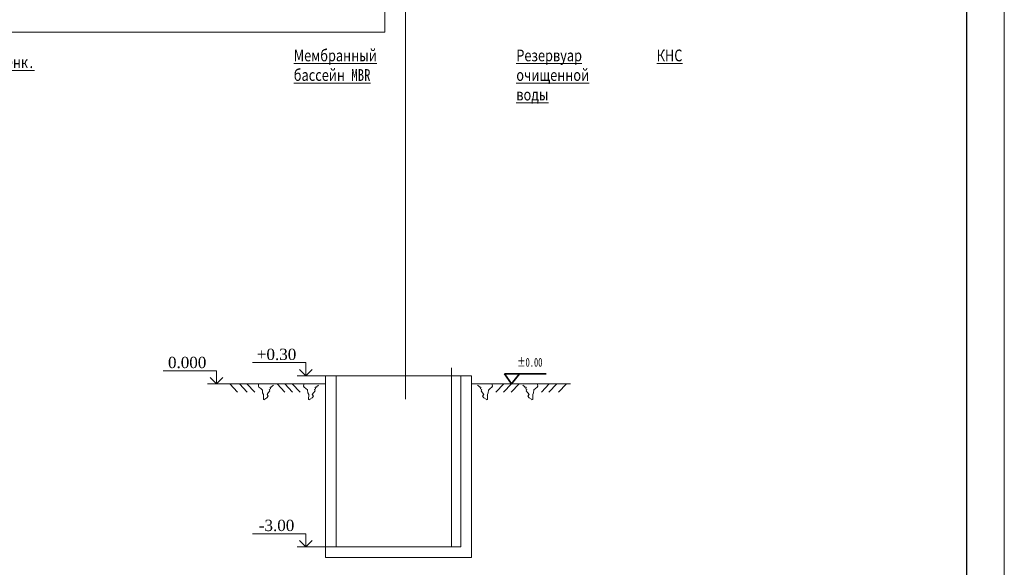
# Model space of a CAD drawing. Header units: metres. Extents: x 703769 to 722343, y 4313031 to 4317457.
# Tile 109 of 256: x 707784 to 707915, y 4313223 to 4313296. Entities that reach past the tile are written whole.
import ezdxf

# ---------------------------------------------------------------- set-up
doc = ezdxf.new("R2010")
doc.units = ezdxf.units.M
doc.header["$LTSCALE"] = 0.5
for name, color, linetype, lineweight in [('00回流污泥管', 4, 'Continuous', 9), ('03-管件', 2, 'Continuous', 18), ('1', 2, 'Continuous', 18), ('1轮廓实线层', 7, 'Continuous', 18), ('2细实线', 7, 'Continuous', 18), ('H', 30, 'Continuous', 18), ('КАНАЛИЗ ТЕКСТ', 7, 'Continuous', 40), ('Рамка  штамп', 7, 'Continuous', 30), ('实线1', 7, 'Continuous', 18), ('文字', 3, 'Continuous', 18), ('粗实线层', 7, 'Continuous', 35)]:
    doc.layers.add(name, color=color, linetype=linetype, lineweight=lineweight)
doc.styles.add('text Times 1-1', font='times.ttf', dxfattribs={"height": 3.3})
doc.styles.add('ZXF0', font='txt', dxfattribs={"width": 0.8})
doc.styles.add('长仿宋', font='txt', dxfattribs={"width": 0.67})

# ---------------------------------------------------------------- blocks, each defined once
blk = doc.blocks.new('A$C57B7551C')
at = {"layer": 'H', "linetype": 'Continuous'}
h = blk.add_hatch(dxfattribs=at)
h.set_pattern_fill('AR-SAND', color=256, scale=0.18, style=0)
h.paths.add_polyline_path([(1.91, 1.68), (1.93, 1.75), (2.19, 1.98), (2.49, 2.19), (2.58, 2.36), (2.54, 2.63), (2.67, 2.75), (-0.22, 2.75), (0, 2.53), (0.14, 2.4), (0.24, 2.36), (0.38, 2.2), (0.57, 2.18), (0.51, 1.9), (0.73, 1.77), (0.6, 1.53), (0.88, 1.19), (1.09, 0.92), (0.88, 0.61), (1.1, 0.34), (1.5, 0.13), (1.54, 0), (1.72, 0.07), (1.71, 0.92), (1.86, 1.22)], flags=0)
h = blk.add_hatch(dxfattribs=at)
h.set_pattern_fill('AR-SAND', color=256, scale=0.18, style=0)
h.paths.add_polyline_path([(9.71, 1.68), (9.74, 1.75), (9.99, 1.98), (10.29, 2.19), (10.39, 2.36), (10.35, 2.63), (10.47, 2.75), (7.58, 2.75), (7.8, 2.53), (7.94, 2.4), (8.04, 2.36), (8.18, 2.2), (8.37, 2.18), (8.31, 1.9), (8.53, 1.77), (8.4, 1.53), (8.68, 1.19), (8.9, 0.92), (8.68, 0.61), (8.91, 0.34), (9.3, 0.13), (9.35, 0), (9.52, 0.07), (9.52, 0.92), (9.66, 1.22)], flags=0)
for p, q in [((0, 2.53), (0.14, 2.4)), ((0.14, 2.4), (0.24, 2.36)), ((0.24, 2.36), (0.38, 2.2)), ((0.38, 2.2), (0.57, 2.18)), ((0.57, 2.18), (0.51, 1.9)), ((0.51, 1.9), (0.73, 1.77)), ((0.73, 1.77), (0.6, 1.53)), ((1.91, 1.68), (1.93, 1.75)), ((1.93, 1.75), (2.19, 1.98)), ((2.19, 1.98), (2.49, 2.19)), ((2.49, 2.19), (2.58, 2.36)), ((2.58, 2.36), (2.54, 2.63)), ((3.17, 1.34), (4.54, 2.76)), ((4.48, 1.34), (5.85, 2.76)), ((5.81, 1.34), (7.18, 2.76)), ((7.8, 2.53), (7.94, 2.4)), ((7.94, 2.4), (8.04, 2.36)), ((8.04, 2.36), (8.18, 2.2)), ((8.18, 2.2), (8.37, 2.18)), ((8.37, 2.18), (8.31, 1.9)), ((8.31, 1.9), (8.53, 1.77)), ((8.53, 1.77), (8.4, 1.53)), ((9.71, 1.68), (9.74, 1.75)), ((9.74, 1.75), (9.99, 1.98)), ((9.99, 1.98), (10.29, 2.19)), ((10.29, 2.19), (10.39, 2.36)), ((10.39, 2.36), (10.35, 2.63)), ((11.02, 1.34), (12.39, 2.76)), ((12.31, 1.34), (13.68, 2.76)), ((13.98, 1.34), (15.34, 2.76)), ((0.6, 1.53), (0.88, 1.19)), ((0.88, 1.19), (1.09, 0.92)), ((1.09, 0.92), (0.88, 0.61)), ((0.88, 0.61), (1.1, 0.34)), ((1.1, 0.34), (1.5, 0.13)), ((1.5, 0.13), (1.54, 0)), ((1.54, 0), (1.72, 0.07)), ((1.71, 0.92), (1.86, 1.22)), ((1.72, 0.07), (1.71, 0.92)), ((1.86, 1.22), (1.91, 1.68)), ((8.4, 1.53), (8.68, 1.19)), ((8.68, 1.19), (8.9, 0.92)), ((8.9, 0.92), (8.68, 0.61)), ((8.68, 0.61), (8.91, 0.34)), ((8.91, 0.34), (9.3, 0.13)), ((9.3, 0.13), (9.35, 0)), ((9.35, 0), (9.52, 0.07)), ((9.52, 0.92), (9.66, 1.22)), ((9.52, 0.07), (9.52, 0.92)), ((9.66, 1.22), (9.71, 1.68))]:
    blk.add_line(p, q, dxfattribs=at)
blk = doc.blocks.new('dawda')
at = {"color": 7, "linetype": 'ByBlock', "ltscale": 10}
for p, q in [((559141, 22207), (558989, 22431)), ((558989, 22431), (559323, 22431)), ((559323, 22431), (559141, 22207)), ((559323, 22431), (559908, 22431))]:
    blk.add_line(p, q, dxfattribs=at)
at = {"layer": '00回流污泥管', "color": 7}
for p, q in [((556340, 31397), (556340, 29997)), ((556340, 29997), (521769, 29997))]:
    blk.add_line(p, q, dxfattribs=at)
at = {"layer": '03-管件', "color": 7}
blk.add_line((557815, 18610), (557815, 22559), dxfattribs=at)
at = {"layer": '1轮廓实线层', "color": 7}
for p, q in [((556793, 31432), (556793, 21864)), ((555020, 22387), (558260, 22387))]:
    blk.add_line(p, q, dxfattribs=at)
at = {"layer": '2细实线', "color": 7, "linetype": 'ByBlock', "ltscale": 0.01}
for p, q in [((555020, 22387), (555020, 18358)), ((555260, 22387), (555260, 18598)), ((558020, 22387), (558020, 18598)), ((558260, 22387), (558260, 18358)), ((555260, 18598), (558020, 18598)), ((555020, 18358), (558260, 18358)), ((555020, 18358), (558260, 18358))]:
    blk.add_line(p, q, dxfattribs=at)
at = {"layer": '实线1', "color": 7, "linetype": 'ByBlock', "ltscale": 0.01}
for p, q in [((555020, 22207), (552823, 22207)), ((558260, 22207), (560453, 22207))]:
    blk.add_line(p, q, dxfattribs=at)
at = {"color": 7, "linetype": 'ByBlock'}
for p, xscale, yscale, zscale in [((554870, 21853), -128.3040000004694, 128.3039999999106, 128.304), ((558391, 21853), 128.3040000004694, 128.3040000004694, 128.3040000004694)]:
    blk.add_blockref('A$C57B7551C', p, dxfattribs=dict(at, xscale=xscale, yscale=yscale, zscale=zscale))
at = {"layer": '1', "color": 7, "linetype": 'ByBlock', "ltscale": 10, "insert": (559269, 22781), "char_height": 194.4, "width": 4056.96, "attachment_point": 1, "style": '长仿宋'}
blk.add_mtext('{\\fSimSun|b0|i0|c134|p2;\\C0;%%P0.00}', dxfattribs=at)
at = {"layer": '文字', "color": 7, "linetype": 'ByBlock', "lineweight": 0, "ltscale": 0.01, "char_height": 260, "width": 2405.9, "attachment_point": 1, "style": 'ZXF0'}
for s, insert in [('{\\fSimSun|b0|i0|c134|p49;\\LАэротенк.}', (547134, 29460)), ('{\\f宋体|b0|i0|c134|p2;\\LМембранный бассейн MBR}', (554320, 29609)), ('{\\fSimSun|b0|i0|c134|p49;\\LРезервуар очищенной воды}', (559249, 29609)), ('{\\fSimSun|b0|i0|c204|p49;\\LКНС}', (562359, 29609))]:
    blk.add_mtext(s, dxfattribs=dict(at, insert=insert))

msp = doc.modelspace()

# ---------------------------------------------------------------- linework, layer by layer
at = {"lineweight": 30, "ltscale": 0.1}
msp.add_lwpolyline([(707515.034, 4313145.377), (707910.034, 4313145.377), (707910.034, 4313432.377), (707515.034, 4313432.377), (707515.034, 4313145.377)], dxfattribs=at)
at = {"layer": 'КАНАЛИЗ ТЕКСТ', "lineweight": 0}
for points in [[(707822.212, 4313248.208), (707822.212, 4313249.948), (707815.133, 4313249.948)], [(707822.212, 4313248.208), (707821.384, 4313249.036)], [(707822.212, 4313248.208), (707823.039, 4313249.036)], [(707810.329, 4313247.128), (707810.329, 4313248.868), (707803.25, 4313248.868)], [(707810.329, 4313247.128), (707809.501, 4313247.956)], [(707810.329, 4313247.128), (707811.157, 4313247.956)], [(707826.243, 4313248.208), (707821.034, 4313248.208)], [(707814.36, 4313247.128), (707809.151, 4313247.128)], [(707822.212, 4313225.477), (707822.212, 4313227.218), (707815.133, 4313227.218)], [(707826.243, 4313225.477), (707821.034, 4313225.477)], [(707822.212, 4313225.477), (707821.384, 4313226.305)], [(707822.212, 4313225.477), (707823.039, 4313226.305)]]:
    msp.add_lwpolyline(points, dxfattribs=at)
at = {"layer": 'Рамка  штамп', "color": 7, "linetype": 'Continuous', "lineweight": 15, "ltscale": 100}
msp.add_lwpolyline([(707495.034, 4313140.377), (707915.034, 4313140.377), (707915.034, 4313437.377), (707495.034, 4313437.377), (707495.034, 4313140.377)], dxfattribs=at)

# ---------------------------------------------------------------- block references
at = {"layer": '粗实线层', "xscale": 0.006, "yscale": 0.006, "zscale": 0.006}
msp.add_blockref('dawda', (704494.68, 4313113.888), dxfattribs=at)

# ---------------------------------------------------------------- texts
at = {"char_height": 1.5, "attachment_point": 5, "style": 'text Times 1-1'}
for s, insert in [('+0.30', (707818.316, 4313251.032)), ('0.000', (707806.433, 4313249.952)), ('-3.00', (707818.316, 4313228.302))]:
    msp.add_mtext(s, dxfattribs=dict(at, insert=insert))

doc.saveas('drawing.dxf')
